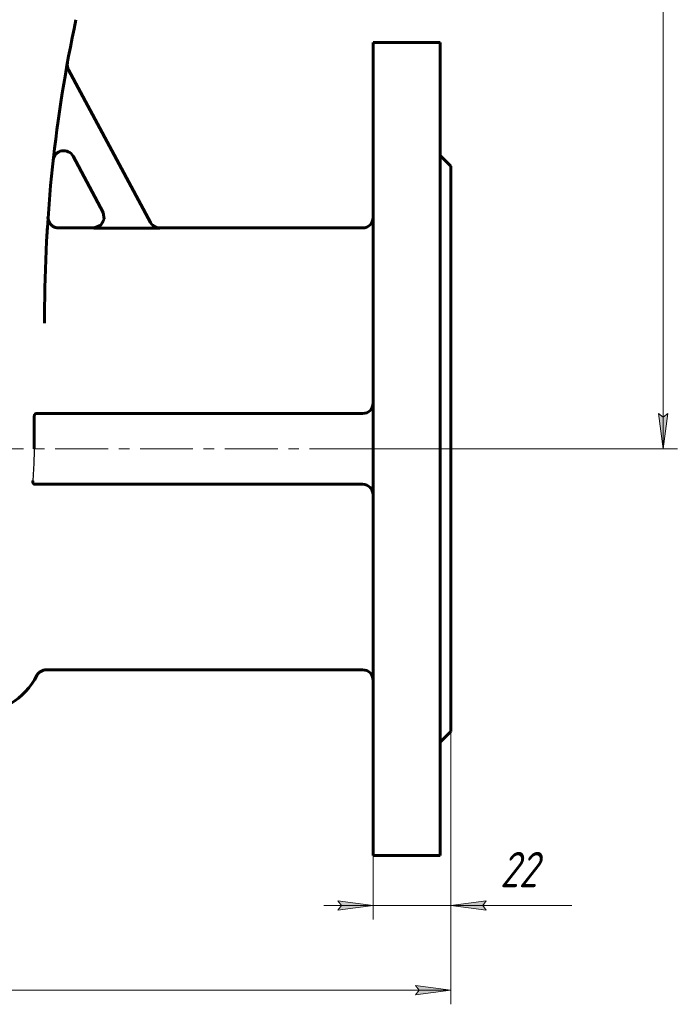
# Model space of a CAD drawing. Header units: millimetres. Extents: x 0 to 595, y 0 to 420.
# Tile 4 of 11: x 196 to 290, y 112 to 251. Entities that reach past the tile are written whole.
import ezdxf

# ---------------------------------------------------------------- set-up
doc = ezdxf.new("R2010")
doc.units = ezdxf.units.MM
for name, pattern in [('K5LT-1', [0]), ('K5LT_AXLED', [12, 7.5, -1.5, 1.5, -1.5]), ('K5LT_BASIC', [0]), ('K5LT_THIN', [0])]:
    doc.linetypes.add(name, pattern=pattern)
doc.layers.add('Системный слой', color=7, linetype='Continuous')
doc.layers.add('Системный слой (1)', color=7, linetype='Continuous', true_color=0x6c6c6c)
doc.styles.add('KDIMTEXTSTYLE', font='txt', dxfattribs={"width": 0.96, "oblique": 15, "height": 5})
doc.styles.add('KTEXTSTYLE', font='txt', dxfattribs={"width": 0.96, "height": 5})
doc.dimstyles.new('KDIMSTYLE (0.50)', dxfattribs={"dimtxt": 5, "dimasz": 1, "dimexe": 2, "dimexo": 0, "dimgap": 1, "dimtad": 1, "dimlfac": 2, "dimtxsty": 'KDIMTEXTSTYLE', "dimsah": 1, "dimcen": 0, "dimdle": 1, "dimadec": 0, "dimazin": 0, "dimtfac": 0.667, "dimtmove": 0, "dimatfit": 3, "dimfxl": 1, "dimtvp": 1, "dimtolj": 1, "dimtzin": 0, "dimarcsym": 0})

# ---------------------------------------------------------------- blocks, each defined once
blk = doc.blocks.new('U3')
at = {"layer": 'Системный слой (1)', "color": 143, "linetype": 'K5LT_BASIC', "lineweight": 60, "true_color": 0x33acca}
for p, q in [((207, 221.99), (202.02, 221.99)), ((245.03, 221.99), (216.33, 221.99))]:
    blk.add_line(p, q, dxfattribs=at)
blk = doc.blocks.new('U8')
at = {"layer": 'Системный слой (1)', "color": 143, "linetype": 'K5LT_BASIC', "lineweight": 60, "true_color": 0x33acca}
for p, q in [((208.47, 223.23), (208, 222.37)), ((208.32, 224.2), (208.47, 223.23)), ((207.1, 221.99), (207, 221.99)), ((208, 222.37), (207.1, 221.99))]:
    blk.add_line(p, q, dxfattribs=at)
blk = doc.blocks.new('U9')
at = {"layer": 'Системный слой (1)', "color": 143, "linetype": 'K5LT_BASIC', "lineweight": 60, "true_color": 0x33acca}
for p, q in [((200.52, 223.58), (200.52, 223.58)), ((200.52, 223.58), (200.52, 223.56)), ((200.52, 223.56), (200.52, 223.53))]:
    blk.add_line(p, q, dxfattribs=at)
blk = doc.blocks.new('D0')
at = {"layer": 'Системный слой (1)'}
for points in [[(112.53, 113.5), (112.03, 114.16), (112.53, 114.82), (107.53, 114.16)], [(257.53, 114.16), (252.53, 114.82), (253.03, 114.16), (252.53, 113.5)]]:
    blk.add_hatch(color=7, dxfattribs=at).paths.add_polyline_path(points)
at = {"layer": 'Системный слой (1)', "color": 7, "linetype": 'K5LT_THIN', "lineweight": 18, "true_color": 0xffffff}
for p, q in [((107.53, 150.74), (107.53, 112.16)), ((257.53, 150.74), (257.53, 112.16)), ((107.53, 114.16), (112.53, 114.82)), ((112.53, 114.82), (112.03, 114.16)), ((253.03, 114.16), (252.53, 114.82)), ((252.53, 114.82), (257.53, 114.16)), ((112.53, 113.5), (107.53, 114.16)), ((107.53, 114.16), (257.53, 114.16)), ((112.03, 114.16), (112.53, 113.5)), ((257.53, 114.16), (252.53, 113.5)), ((252.53, 113.5), (253.03, 114.16))]:
    blk.add_line(p, q, dxfattribs=at)
blk.add_wipeout([(176.99, 115.16), (176.99, 122.54), (187.62, 122.54), (187.62, 115.16)]).dxf.layer = 'Системный слой (1)'
at = {"layer": 'Системный слой (1)', "color": 7, "insert": (176.99, 121.75), "char_height": 5, "attachment_point": 1, "style": 'KTEXTSTYLE'}
blk.add_mtext('\\fArial|b0|c204|p34;\\H5.0;\\W1.000;\\Q15;\\fGOST Type AU|b0|i0|c204|p34;\\Q15;\\W0.960;300', dxfattribs=at)
blk = doc.blocks.new('KDIMARROW_01')
at = {"layer": 'Системный слой'}
blk.add_hatch(color=0, dxfattribs=at).paths.add_polyline_path([(-5, -0.66), (0, 0), (-5, 0.66), (-4.5, 0)])
at = {"layer": 'Системный слой', "color": 0, "linetype": 'K5LT_THIN', "lineweight": 18}
for p, q in [((-4.5, 0), (-5, 0.66)), ((-5, 0.66), (0, 0)), ((0, 0), (-5, -0.66)), ((-5, -0.66), (-4.5, 0))]:
    blk.add_line(p, q, dxfattribs=at)
at = {"layer": 'Системный слой (1)', "color": 0, "linetype": 'K5LT_THIN', "lineweight": 18}
blk.add_line((182.53, 190.74), (182.03, 190.74), dxfattribs=at)
blk = doc.blocks.new('D1')
at = {"layer": 'Системный слой (1)'}
for points in [[(241.53, 125.48), (246.53, 126.14), (241.53, 126.8), (242.03, 126.14)], [(262.03, 126.14), (262.53, 126.8), (257.53, 126.14), (262.53, 125.48)]]:
    blk.add_hatch(color=7, dxfattribs=at).paths.add_polyline_path(points)
at = {"layer": 'Системный слой (1)', "color": 7, "linetype": 'K5LT_THIN', "lineweight": 18, "true_color": 0xffffff}
for p, q in [((257.53, 150.74), (257.53, 124.14)), ((246.53, 133.24), (246.53, 124.14)), ((246.53, 126.14), (241.53, 126.8)), ((241.53, 126.8), (242.03, 126.14)), ((262.53, 126.8), (257.53, 126.14)), ((262.03, 126.14), (262.53, 126.8)), ((246.53, 126.14), (239.53, 126.14)), ((242.03, 126.14), (241.53, 125.48)), ((241.53, 125.48), (246.53, 126.14)), ((246.53, 126.14), (257.53, 126.14)), ((257.53, 126.14), (262.53, 125.48)), ((257.53, 126.14), (264.53, 126.14)), ((257.53, 126.14), (262.53, 126.14)), ((262.53, 125.48), (262.03, 126.14)), ((262.48, 126.14), (274.65, 126.14))]:
    blk.add_line(p, q, dxfattribs=at)
blk.add_wipeout([(264.48, 127.14), (264.48, 134.52), (272.32, 134.52), (272.32, 127.14)]).dxf.layer = 'Системный слой (1)'
at = {"layer": 'Системный слой (1)', "color": 7, "insert": (264.48, 133.72), "char_height": 5, "attachment_point": 1, "style": 'KTEXTSTYLE'}
blk.add_mtext('\\fArial|b0|c204|p34;\\H5.0;\\W1.000;\\Q15;\\fGOST Type AU|b0|i0|c204|p34;\\Q15;\\W0.960;22', dxfattribs=at)
blk = doc.blocks.new('KDIMARROW_02')
at = {"layer": 'Системный слой'}
blk.add_hatch(color=0, dxfattribs=at).paths.add_polyline_path([(4.5, 0), (5, 0.66), (0, 0), (5, -0.66)])
at = {"layer": 'Системный слой', "color": 0, "linetype": 'K5LT_THIN', "lineweight": 18}
for p, q in [((5, 0.66), (0, 0)), ((0, 0), (5, -0.66)), ((0, 0), (7, 0)), ((4.5, 0), (5, 0.66)), ((5, -0.66), (4.5, 0))]:
    blk.add_line(p, q, dxfattribs=at)
at = {"layer": 'Системный слой (1)', "color": 0, "linetype": 'K5LT_THIN', "lineweight": 18}
blk.add_line((182.53, 190.74), (182.03, 190.74), dxfattribs=at)
blk = doc.blocks.new('D4')
at = {"layer": 'Системный слой (1)'}
for points in [[(288.24, 400.74), (287.58, 405.74), (286.92, 400.74), (287.58, 401.24)], [(287.58, 190.74), (288.24, 195.74), (287.58, 195.24), (286.92, 195.74)]]:
    blk.add_hatch(color=7, dxfattribs=at).paths.add_polyline_path(points)
at = {"layer": 'Системный слой (1)', "color": 7, "linetype": 'K5LT_THIN', "lineweight": 18, "true_color": 0xffffff}
for p, q in [((200.03, 405.74), (289.58, 405.74)), ((286.92, 400.74), (287.58, 405.74)), ((287.58, 405.74), (288.24, 400.74)), ((287.58, 405.74), (287.58, 190.74)), ((287.58, 401.24), (286.92, 400.74)), ((288.24, 400.74), (287.58, 401.24)), ((287.58, 190.74), (286.92, 195.74)), ((286.92, 195.74), (287.58, 195.24)), ((287.58, 195.24), (288.24, 195.74)), ((288.24, 195.74), (287.58, 190.74)), ((257.53, 190.74), (289.58, 190.74))]:
    blk.add_line(p, q, dxfattribs=at)
blk.add_wipeout([(286.58, 292.76), (279.2, 292.76), (279.2, 303.27), (286.58, 303.27)]).dxf.layer = 'Системный слой (1)'
at = {"layer": 'Системный слой (1)', "color": 7, "insert": (279.99, 292.76), "char_height": 5, "attachment_point": 1, "rotation": 90, "style": 'KTEXTSTYLE'}
blk.add_mtext('\\fArial|b0|c204|p34;\\H5.0;\\W1.000;\\Q15;\\fGOST Type AU|b0|i0|c204|p34;\\Q15;\\W0.960;430', dxfattribs=at)

msp = doc.modelspace()

# ---------------------------------------------------------------- linework, layer by layer
at = {"layer": 'Системный слой (1)', "color": 143, "linetype": 'K5LT_BASIC', "lineweight": 60, "true_color": 0x33acca}
for p, q in [((246.5263, 248.2367), (246.5263, 133.2367)), ((256.0263, 248.2367), (246.5263, 248.2367)), ((256.0263, 248.2367), (256.0263, 133.2367)), ((215.0196, 222.7533), (203.4114, 244.3746)), ((204.0571, 232.1346), (208.3319, 224.1723)), ((257.5263, 230.7367), (256.0263, 232.2367)), ((257.5263, 230.7367), (257.5263, 150.7367)), ((200.4993, 223.2939), (200.5197, 223.5894)), ((216.3424, 221.9616), (207.0116, 221.9616)), ((200.0263, 208.5218), (200.0263, 209.5486)), ((198.5373, 195.2367), (198.5373, 190.7367)), ((245.0263, 195.7367), (198.8262, 195.7367)), ((245.0263, 185.7367), (198.607, 185.7367)), ((245.0263, 159.4867), (200.258, 159.4867)), ((257.5263, 150.7367), (256.0263, 149.2367)), ((256.0263, 133.2367), (246.5263, 133.2367))]:
    msp.add_line(p, q, dxfattribs=at)
at = {"layer": 'Системный слой (1)', "color": 30, "linetype": 'K5LT_AXLED', "lineweight": 18, "true_color": 0xff8000}
for p in [(105.5263, 190.7367), (244.5263, 190.7367)]:
    msp.add_line(p, (259.5263, 190.7367), dxfattribs=at)
at = {"layer": 'Системный слой (1)', "color": 143, "linetype": 'K5LT_BASIC', "lineweight": 60, "true_color": 0x33acca}
for centre, radius, start, end in [((400.0263, 209.5486), 200, 167.905243, 180), ((204.733, 245.0841), 1.5, 169.687307, 208.230722), ((202.7355, 231.425), 1.5, 28.230722, 173.672652), ((400.0263, 209.5486), 200, 175.974302, 175.990844), ((245.0263, 223.4867), 1.5, 270, 0), ((245.0263, 197.2367), 1.5, 270, 0), ((245.0263, 184.2367), 1.5, 0, 90), ((200.258, 157.9867), 1.5, 90, 152.837112), ((245.0263, 157.9867), 1.5, 0, 90), ((190.0263, 163.2367), 10, 270, 332.837112)]:
    msp.add_arc(centre, radius, start, end, dxfattribs=at)
for points, knots in [([(200.5194, 223.5849), (200.5194, 223.5849), (200.5194, 223.5849), (200.5194, 223.5847), (200.5194, 223.5848), (200.5193, 223.584), (200.5193, 223.5837), (200.5193, 223.5831), (200.5192, 223.5827), (200.5192, 223.5818), (200.5192, 223.5817), (200.5191, 223.5813), (200.5191, 223.5811), (200.5191, 223.5804), (200.519, 223.5797), (200.5189, 223.5779), (200.5189, 223.5771), (200.5188, 223.5756), (200.5187, 223.5748), (200.5187, 223.5737), (200.5187, 223.5733), (200.5186, 223.5724), (200.5186, 223.5718), (200.5185, 223.5701), (200.5184, 223.569), (200.5183, 223.5663), (200.5182, 223.565), (200.5181, 223.5623), (200.518, 223.5608), (200.5178, 223.5571), (200.5177, 223.5549), (200.5175, 223.5502), (200.5174, 223.5478), (200.5172, 223.5432), (200.5172, 223.5411), (200.517, 223.5349), (200.5168, 223.5305), (200.5166, 223.5215), (200.5165, 223.5168), (200.5163, 223.5028), (200.5162, 223.4933), (200.5163, 223.4715), (200.5165, 223.4593), (200.5176, 223.4223), (200.5189, 223.3977), (200.5247, 223.324), (200.5309, 223.2751), (200.5514, 223.1599), (200.5676, 223.0941), (200.6087, 222.9651), (200.6335, 222.9019), (200.6909, 222.7808), (200.7232, 222.7227), (200.7943, 222.6136), (200.8327, 222.5625), (200.9152, 222.4668), (200.9591, 222.4221), (201.0559, 222.3349), (201.1094, 222.293), (201.2228, 222.2155), (201.2829, 222.1801), (201.4078, 222.1173), (201.4726, 222.09), (201.6043, 222.0449), (201.6713, 222.0268), (201.8049, 222.0007), (201.8714, 221.9923), (201.9641, 221.9872), (201.9901, 221.9864), (202.0161, 221.9864)], [0, 0, 0, 0, 0.04444717, 0.04444717, 0.66840517, 0.66840517, 1.0025833, 1.0025833, 1.26996494, 1.26996494, 1.33681035, 1.33681035, 1.40365576, 1.40365576, 1.60169587, 1.60169587, 1.72088363, 1.72088363, 1.79973599, 1.79973599, 1.8310996, 1.8310996, 1.87272713, 1.87272713, 1.94571826, 1.94571826, 1.99949762, 1.99949762, 2.05327697, 2.05327697, 2.11610832, 2.11610832, 2.17893966, 2.17893966, 2.22859346, 2.22859346, 2.32790107, 2.32790107, 2.43315751, 2.43315751, 2.64367038, 2.64367038, 2.91669306, 2.91669306, 3.46273842, 3.46273842, 4.55482915, 4.55482915, 6.05257197, 6.05257197, 7.55120721, 7.55120721, 9.01958988, 9.01958988, 10.432564, 10.432564, 11.81668245, 11.81668245, 13.31770393, 13.31770393, 14.85857597, 14.85857597, 16.41125551, 16.41125551, 17.9422479, 17.9422479, 19.42425149, 19.42425149, 20, 20, 20, 20]), ([(200.3291, 220.5471), (200.3358, 220.6674), (200.3423, 220.7844), (200.3552, 221.0113), (200.3615, 221.1214), (200.374, 221.3346), (200.38, 221.4377), (200.389, 221.5869), (200.3919, 221.6357), (200.3977, 221.7318), (200.4006, 221.7792), (200.4091, 221.9183), (200.4167, 222.0398), (200.4221, 222.1255)], [0, 0, 0, 0, 4.23274245, 4.23274245, 8.4654849, 8.4654849, 12.69822735, 12.69822735, 14.80572744, 14.80572744, 16.9309698, 16.9309698, 21.16371224, 21.16371224, 21.16371224, 21.16371224]), ([(216.3284, 221.9867), (216.0204, 221.9867), (215.4826, 222.1583), (215.1161, 222.5736), (215.0068, 222.7771)], [0, 0, 0, 0, 0.57142718, 1, 1, 1, 1]), ([(198.5373, 195.2367), (198.5373, 195.2662), (198.5403, 195.3212), (198.551, 195.3874), (198.5645, 195.4447), (198.5768, 195.4837), (198.5955, 195.532), (198.6135, 195.5697), (198.6368, 195.6085), (198.6576, 195.6377), (198.6802, 195.664), (198.7095, 195.6918), (198.7478, 195.7184), (198.7894, 195.7339), (198.8159, 195.7367), (198.8262, 195.7367)], [0, 0, 0, 0, 1.74996881, 3.17505559, 3.89324269, 5.27959875, 5.71581008, 7.28570477, 8.22003815, 9.21038482, 10.21134691, 11.14595091, 12.80049572, 14.72069898, 16, 16, 16, 16]), ([(198.607, 185.7367), (198.5817, 185.7366), (198.5347, 185.7469), (198.4745, 185.7867), (198.4358, 185.8301), (198.4129, 185.8644), (198.3994, 185.8879), (198.3866, 185.9138), (198.3743, 185.9435), (198.3602, 185.9851), (198.3503, 186.0258), (198.3433, 186.067), (198.3395, 186.0987), (198.337, 186.1332), (198.336, 186.1789), (198.3376, 186.2135), (198.3397, 186.2367)], [0, 0, 0, 0, 2.99626906, 5.54509649, 7.54130081, 8.35063024, 9.05151513, 9.73827797, 10.6075474, 11.45304634, 12.86257973, 13.4431845, 14.19193084, 14.89633993, 15.59829428, 17, 17, 17, 17])]:
    msp.add_open_spline(points, degree=3, knots=knots, dxfattribs=at)
at = {"layer": 'Системный слой (1)', "color": 7, "linetype": 'K5LT-1'}
for points, knots in [([(207.0116, 221.9616), (207.0729, 221.9617), (207.1949, 221.9693), (207.3764, 222.0034), (207.5524, 222.0593), (207.7181, 222.1354), (207.8247, 222.2008), (207.8824, 222.2416), (207.8993, 222.254), (207.9249, 222.2731), (207.9666, 222.3061), (208.0468, 222.3756), (208.1508, 222.4831), (208.2595, 222.6262), (208.3352, 222.7545), (208.3865, 222.8633), (208.4116, 222.9268), (208.4259, 222.9673), (208.4326, 222.9873), (208.4427, 223.0188), (208.4568, 223.0677), (208.481, 223.1665), (208.4951, 223.2557), (208.5018, 223.328), (208.5036, 223.3509), (208.5059, 223.3878), (208.5078, 223.4422), (208.5069, 223.5474), (208.4937, 223.6928), (208.457, 223.8658), (208.4032, 224.0263), (208.3575, 224.1246), (208.3319, 224.1723)], [0, 0, 0, 0, 0.036775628, 0.073551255, 0.111411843, 0.147966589, 0.183129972, 0.186873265, 0.190584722, 0.195769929, 0.206140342, 0.222514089, 0.259628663, 0.295533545, 0.330553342, 0.349233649, 0.367913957, 0.371550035, 0.375166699, 0.380609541, 0.391495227, 0.405890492, 0.442057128, 0.445825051, 0.449699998, 0.455830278, 0.468090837, 0.482319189, 0.519036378, 0.555753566, 0.588298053, 0.620842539, 0.620842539, 0.620842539, 0.620842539]), ([(215.0196, 222.7533), (215.0491, 222.6985), (215.1146, 222.5929), (215.2321, 222.4472), (215.3337, 222.3489), (215.4067, 222.2888), (215.4566, 222.2503), (215.5411, 222.1913), (215.6407, 222.1342), (215.7416, 222.087), (215.7993, 222.0638), (215.8897, 222.0308), (215.9619, 222.0099), (216.079, 221.9844), (216.1873, 221.9672), (216.2907, 221.9616), (216.3424, 221.9616)], [0, 0, 0, 0, 0.037316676, 0.074633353, 0.11265809, 0.122119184, 0.131580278, 0.150502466, 0.184034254, 0.200756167, 0.21747808, 0.22135028, 0.258666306, 0.262480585, 0.293565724, 0.324650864, 0.324650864, 0.324650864, 0.324650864]), ([(198.5373, 190.7367), (198.5373, 190.4033), (198.5311, 189.7266), (198.501, 188.684), (198.4473, 187.6011), (198.3879, 186.7805), (198.3471, 186.3184), (198.3397, 186.2367)], [8.311088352, 8.311088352, 8.311088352, 8.311088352, 8.511090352, 8.711092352, 8.912966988, 9.125243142, 9.170827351, 9.170827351, 9.170827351, 9.170827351])]:
    msp.add_open_spline(points, degree=3, knots=knots, dxfattribs=at)

# ---------------------------------------------------------------- block references
at = {"layer": 'Системный слой (1)'}
for name in ['U9', 'U8', 'U3']:
    msp.add_blockref(name, (0, 0), dxfattribs=at)

# ---------------------------------------------------------------- next in the draw order: dimensions: what is measured, and where the dimension line sits
at = {"layer": 'Системный слой (1)', "color": 7}
dim = msp.add_linear_dim(base=(287.5773, 405.7367), p1=(257.5263, 190.7367), p2=(200.0263, 405.7367), angle=90, dimstyle='KDIMSTYLE (0.50)', override={"dimexo": 0, "dimpost": '\\fGOST Type AU|b0|c204|p34;\\H5.0;\\W0.960;\\Q15;<>', "dimblk1": 'KDIMARROW_01', "dimblk2": 'KDIMARROW_01', "dimse1": 0, "dimse2": 0, "dimclrt": 7, "dimtol": 1, "dimtp": 0, "dimtm": 0, "dimtdec": 5, "dimtolj": 1}, dxfattribs=at)
dim.commit()
dim.dimension.update_dxf_attribs({"geometry": 'D4', "text_midpoint": (287.5773, 298.2367), "dimtype": 160})
dim = msp.add_linear_dim(base=(107.5263, 114.1623), p1=(257.5263, 150.7367), p2=(107.5263, 150.7367), dimstyle='KDIMSTYLE (0.50)', override={"dimexo": 0, "dimpost": '\\fGOST Type AU|b0|c204|p34;\\H5.0;\\W0.960;\\Q15;<>', "dimblk1": 'KDIMARROW_01', "dimblk2": 'KDIMARROW_01', "dimse1": 0, "dimse2": 0, "dimclrt": 7, "dimtol": 1, "dimtp": 0, "dimtm": 0, "dimtdec": 5, "dimtolj": 1}, dxfattribs=at)
dim.commit()
dim.dimension.update_dxf_attribs({"geometry": 'D0', "text_midpoint": (182.5263, 114.1623), "dimtype": 160})

# ---------------------------------------------------------------- next in the draw order: dimensions: what is measured, and where the dimension line sits
dim = msp.add_linear_dim(base=(246.5263, 126.1374), p1=(257.5263, 150.7367), p2=(246.5263, 133.2367), dimstyle='KDIMSTYLE (0.50)', override={"dimexo": 0, "dimtoh": 1, "dimpost": '\\fGOST Type AU|b0|c204|p34;\\H5.0;\\W0.960;\\Q15;<>', "dimblk1": 'KDIMARROW_02', "dimblk2": 'KDIMARROW_02', "dimse1": 0, "dimse2": 0, "dimclrt": 7, "dimtol": 1, "dimtp": 0, "dimtm": 0, "dimtdec": 5, "dimtmove": 1, "dimtolj": 1}, dxfattribs=at)
dim.commit()
dim.dimension.update_dxf_attribs({"geometry": 'D1', "text_midpoint": (268.5613, 126.1374), "dimtype": 160})

doc.saveas('drawing.dxf')
